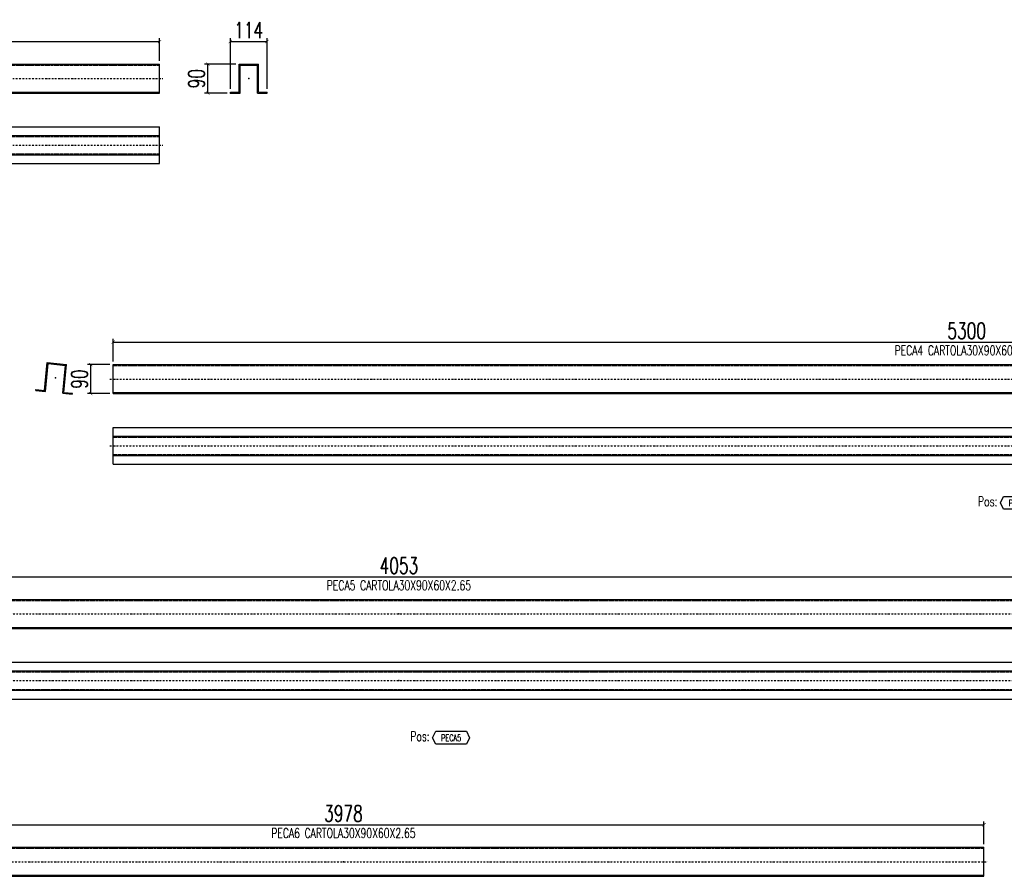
# Model space of a CAD drawing. Header units: feet. Extents: x -13577 to 173285, y -65833 to 34873.
# Tile 11 of 127: x 59241 to 62299, y -59752 to -57093. Entities that reach past the tile are written whole.
import ezdxf
from ezdxf.enums import TextEntityAlignment as Align

# ---------------------------------------------------------------- set-up
doc = ezdxf.new("R2010")
doc.units = ezdxf.units.FT
doc.header["$LTSCALE"] = 10
doc.header["$MEASUREMENT"] = 0
doc.linetypes.add('DASHDOT', pattern=[1, 0.5, -0.25, 0, -0.25])
doc.linetypes.add('HIDDEN', pattern=[0.375, 0.25, -0.125])
doc.layers.get('0').update_dxf_attribs({"linetype": 'CONTINUOUS'})
doc.layers.get('Defpoints').update_dxf_attribs({"linetype": 'CONTINUOUS'})
for name, color, linetype in [('A', 2, 'DASHDOT'), ('FORIR', 4, 'CONTINUOUS'), ('G', 3, 'CONTINUOUS'), ('POS_BOX', 6, 'CONTINUOUS'), ('POS_DES', 2, 'CONTINUOUS'), ('POS_MAT', 2, 'CONTINUOUS'), ('TR', 6, 'HIDDEN'), ('TXT1', 7, 'CONTINUOUS')]:
    doc.layers.add(name, color=color, linetype=linetype)
doc.styles.add('1', font='romans.shx', dxfattribs={"width": 0.7, "height": 50})
doc.styles.add('POS', font='ROMANS', dxfattribs={"width": 0.7})
doc.dimstyles.get("Standard").update_dxf_attribs({"dimtxt": 50, "dimasz": 1, "dimexe": 1, "dimexo": 1, "dimgap": 1, "dimtad": 1, "dimdec": 0, "dimdsep": 46, "dimtxsty": '1', "dimblk": 'ARCHTICK', "dimcen": 3, "dimclrd": 1, "dimclre": 1, "dimclrt": 3, "dimadec": 0, "dimazin": 0, "dimtfac": 1, "dimtdec": 0, "dimtix": 1, "dimtmove": 0, "dimatfit": 3, "dimfxl": 0, "dimtolj": 1, "dimarcsym": 0})

# ---------------------------------------------------------------- blocks, each defined once
blk = doc.blocks.new('3D_INFOPOS')
blk.add_point((0, 0))
at = {"layer": 'FORIR', "flags": 1}
for tag, p in [('POS_PEZ', (7.6, -4.3)), ('MAT_PRO', (7.6, -11.9))]:
    blk.add_attdef(tag, p, '', height=5.26, dxfattribs=at)
blk = doc.blocks.new('3D_INFOM')
blk.add_point((0, 0))
at = {"layer": 'FORIR', "flags": 1}
for tag, p in [('MARK', (7.55, -4.31)), ('NUM_DIS', (7.55, -11.68)), ('NOT_PEZ', (45.73, -11.68)), ('QTA_PEZ', (7.55, -18.55)), ('TIP_PEZ', (45.73, -18.55)), ('TRA_PEZ', (7.55, -26.33)), ('COS_PEZ', (45.73, -26.33)), ('DES_PEZ', (7.55, -33.75))]:
    blk.add_attdef(tag, p, '', height=5, dxfattribs=at)
blk = doc.blocks.new('_ArchTick')
at = {"color": 0, "linetype": 'ByBlock', "const_width": 0.15}
blk.add_lwpolyline([(-0.5, -0.5), (0.5, 0.5)], dxfattribs=at)
blk = doc.blocks.new('*D581')
at = {"layer": 'Defpoints', "color": 0}
for p in [(59675.5, -57161.1), (57038, -57231.1), (59675.5, -57231.1)]:
    blk.add_point(p, dxfattribs=at)
at = {"layer": 'TXT1', "color": 1, "lineweight": -2, "transparency": 16777216}
for p, q in [((57038, -57221.1), (57038, -57151.1)), ((57038, -57161.1), (59675.5, -57161.1)), ((59675.5, -57221.1), (59675.5, -57151.1))]:
    blk.add_line(p, q, dxfattribs=at)
at = {"layer": 'TXT1', "color": 1, "lineweight": -2, "transparency": 16777216, "xscale": 10, "yscale": 10, "zscale": 10, "rotation": 180}
blk.add_blockref('_ArchTick', (57038, -57161.1), dxfattribs=at)
at = {"layer": 'TXT1', "color": 1, "lineweight": -2, "transparency": 16777216, "xscale": 10, "yscale": 10, "zscale": 10}
blk.add_blockref('_ArchTick', (59675.5, -57161.1), dxfattribs=at)
at = {"layer": 'TXT1', "color": 3, "transparency": 16777216, "insert": (58356.8, -57126.1), "char_height": 50, "attachment_point": 5, "style": '1'}
blk.add_mtext('\\A1;2638', dxfattribs=at)
blk = doc.blocks.new('*D583')
at = {"layer": 'Defpoints', "color": 0}
for p in [(60009.4, -57161.1), (59895.5, -57318.1), (60009.4, -57318.1)]:
    blk.add_point(p, dxfattribs=at)
at = {"layer": 'TXT1', "color": 1, "lineweight": -2, "transparency": 16777216}
for p, q in [((59895.5, -57308.1), (59895.5, -57151.1)), ((59895.5, -57161.1), (60009.4, -57161.1)), ((60009.4, -57308.1), (60009.4, -57151.1))]:
    blk.add_line(p, q, dxfattribs=at)
at = {"layer": 'TXT1', "color": 1, "lineweight": -2, "transparency": 16777216, "xscale": 10, "yscale": 10, "zscale": 10, "rotation": 180}
blk.add_blockref('_ArchTick', (59895.5, -57161.1), dxfattribs=at)
at = {"layer": 'TXT1', "color": 1, "lineweight": -2, "transparency": 16777216, "xscale": 10, "yscale": 10, "zscale": 10}
blk.add_blockref('_ArchTick', (60009.4, -57161.1), dxfattribs=at)
at = {"layer": 'TXT1', "color": 3, "transparency": 16777216, "insert": (59952.5, -57126.1), "char_height": 50, "attachment_point": 5, "style": '1'}
blk.add_mtext('\\A1;114', dxfattribs=at)
blk = doc.blocks.new('*D584')
at = {"layer": 'Defpoints', "color": 0}
for p in [(59825.5, -57231.1), (59922.5, -57231.1), (59895.5, -57321.1)]:
    blk.add_point(p, dxfattribs=at)
at = {"layer": 'TXT1', "color": 1, "lineweight": -2, "transparency": 16777216}
for p, q in [((59912.5, -57231.1), (59815.5, -57231.1)), ((59825.5, -57321.1), (59825.5, -57231.1)), ((59885.5, -57321.1), (59815.5, -57321.1))]:
    blk.add_line(p, q, dxfattribs=at)
at = {"layer": 'TXT1', "color": 1, "lineweight": -2, "transparency": 16777216, "xscale": 10, "yscale": 10, "zscale": 10}
for p, rotation in [((59825.5, -57231.1), 90), ((59825.5, -57321.1), 270)]:
    blk.add_blockref('_ArchTick', p, dxfattribs=dict(at, rotation=rotation))
at = {"layer": 'TXT1', "color": 3, "transparency": 16777216, "insert": (59790.5, -57276.1), "char_height": 50, "attachment_point": 5, "rotation": 90, "style": '1'}
blk.add_mtext('\\A1;90', dxfattribs=at)
blk = doc.blocks.new('*D585')
at = {"layer": 'Defpoints', "color": 0}
for p in [(64831.8, -58093.6), (59531.8, -58163.6), (64831.8, -58163.6)]:
    blk.add_point(p, dxfattribs=at)
at = {"layer": 'TXT1', "color": 1, "lineweight": -2, "transparency": 16777216}
for p, q in [((59531.8, -58153.6), (59531.8, -58083.6)), ((64831.8, -58153.6), (64831.8, -58083.6)), ((59531.8, -58093.6), (64831.8, -58093.6))]:
    blk.add_line(p, q, dxfattribs=at)
at = {"layer": 'TXT1', "color": 1, "lineweight": -2, "transparency": 16777216, "xscale": 10, "yscale": 10, "zscale": 10, "rotation": 180}
blk.add_blockref('_ArchTick', (59531.8, -58093.6), dxfattribs=at)
at = {"layer": 'TXT1', "color": 1, "lineweight": -2, "transparency": 16777216, "xscale": 10, "yscale": 10, "zscale": 10}
blk.add_blockref('_ArchTick', (64831.8, -58093.6), dxfattribs=at)
at = {"layer": 'TXT1', "color": 3, "transparency": 16777216, "insert": (62181.8, -58058.6), "char_height": 50, "attachment_point": 5, "style": '1'}
blk.add_mtext('\\A1;5300', dxfattribs=at)
blk = doc.blocks.new('*D586')
at = {"layer": 'Defpoints', "color": 0}
for p in [(59461.8, -58163.6), (59531.8, -58163.6), (59531.8, -58253.6)]:
    blk.add_point(p, dxfattribs=at)
at = {"layer": 'TXT1', "color": 1, "lineweight": -2, "transparency": 16777216}
for p, q in [((59521.8, -58163.6), (59451.8, -58163.6)), ((59461.8, -58253.6), (59461.8, -58163.6)), ((59521.8, -58253.6), (59451.8, -58253.6))]:
    blk.add_line(p, q, dxfattribs=at)
at = {"layer": 'TXT1', "color": 1, "lineweight": -2, "transparency": 16777216, "xscale": 10, "yscale": 10, "zscale": 10}
for p, rotation in [((59461.8, -58163.6), 90), ((59461.8, -58253.6), 270)]:
    blk.add_blockref('_ArchTick', p, dxfattribs=dict(at, rotation=rotation))
at = {"layer": 'TXT1', "color": 3, "transparency": 16777216, "insert": (59426.8, -58208.6), "char_height": 50, "attachment_point": 5, "rotation": 90, "style": '1'}
blk.add_mtext('\\A1;90', dxfattribs=at)
blk = doc.blocks.new('POSITION_PRO')
at = {"layer": 'POS_BOX'}
blk.add_lwpolyline([(10.5, -2), (9.5, -4), (0, -4), (-1, -2), (0, 0), (9.5, 0)], close=True, dxfattribs=at)
at = {"insert": (-7.93, -0.05), "char_height": 3, "width": 11.9956, "attachment_point": 1, "style": 'POS'}
blk.add_mtext('Pos:', dxfattribs=at)
at = {"style": 'POS', "width": 0.7}
blk.add_attdef('POS_PEZ', text='', height=2, dxfattribs=at).set_placement((4.76, -3.05), align=Align.CENTER)
at = {"layer": 'POS_DES', "style": 'POS', "width": 0.7, "flags": 1}
for tag, p in [('SPE_PRO', (-7.8, -5.07)), ('LUN_PRO', (-7.82, -5.58)), ('LAR_PRO', (-7.79, -4.53))]:
    blk.add_attdef(tag, p, '', height=0.35, dxfattribs=at)
at = {"layer": 'POS_MAT', "style": 'POS', "width": 0.7, "flags": 1}
for tag, p in [('NOM_PRO', (-6.94, -6.11)), ('MAT_PRO', (-6.89, -4.03)), ('PUN_NET2', (-6.94, -7.74)), ('PUN_NET', (-6.94, -7.16)), ('MAR_CMP', (-6.89, -8.22)), ('NOT_PEZ', (-6.89, -9.21)), ('PUN_LIS', (-6.94, -6.63)), ('QTA_PEZ', (-6.89, -8.75))]:
    blk.add_attdef(tag, text='', height=0.35, dxfattribs=at).set_placement(p, align=Align.CENTER)
blk = doc.blocks.new('*D589')
at = {"layer": 'Defpoints', "color": 0}
for p in [(62445.2, -58822.6), (58392.7, -58892.6), (62445.2, -58892.6)]:
    blk.add_point(p, dxfattribs=at)
at = {"layer": 'TXT1', "color": 1, "lineweight": -2, "transparency": 16777216}
for p, q in [((58392.7, -58882.6), (58392.7, -58812.6)), ((62445.2, -58882.6), (62445.2, -58812.6)), ((58392.7, -58822.6), (62445.2, -58822.6))]:
    blk.add_line(p, q, dxfattribs=at)
at = {"layer": 'TXT1', "color": 1, "lineweight": -2, "transparency": 16777216, "xscale": 10, "yscale": 10, "zscale": 10, "rotation": 180}
blk.add_blockref('_ArchTick', (58392.7, -58822.6), dxfattribs=at)
at = {"layer": 'TXT1', "color": 1, "lineweight": -2, "transparency": 16777216, "xscale": 10, "yscale": 10, "zscale": 10}
blk.add_blockref('_ArchTick', (62445.2, -58822.6), dxfattribs=at)
at = {"layer": 'TXT1', "color": 3, "transparency": 16777216, "insert": (60418.9, -58787.6), "char_height": 50, "attachment_point": 5, "style": '1'}
blk.add_mtext('\\A1;4053', dxfattribs=at)
blk = doc.blocks.new('*D593')
at = {"layer": 'Defpoints', "color": 0}
for p in [(62235.3, -59591.6), (58257.8, -59661.6), (62235.3, -59661.6)]:
    blk.add_point(p, dxfattribs=at)
at = {"layer": 'TXT1', "color": 1, "lineweight": -2, "transparency": 16777216}
for p, q in [((58257.8, -59651.6), (58257.8, -59581.6)), ((62235.3, -59651.6), (62235.3, -59581.6)), ((58257.8, -59591.6), (62235.3, -59591.6))]:
    blk.add_line(p, q, dxfattribs=at)
at = {"layer": 'TXT1', "color": 1, "lineweight": -2, "transparency": 16777216, "xscale": 10, "yscale": 10, "zscale": 10, "rotation": 180}
blk.add_blockref('_ArchTick', (58257.8, -59591.6), dxfattribs=at)
at = {"layer": 'TXT1', "color": 1, "lineweight": -2, "transparency": 16777216, "xscale": 10, "yscale": 10, "zscale": 10}
blk.add_blockref('_ArchTick', (62235.3, -59591.6), dxfattribs=at)
at = {"layer": 'TXT1', "color": 3, "transparency": 16777216, "insert": (60246.6, -59556.6), "char_height": 50, "attachment_point": 5, "style": '1'}
blk.add_mtext('\\A1;3978', dxfattribs=at)

msp = doc.modelspace()

# ---------------------------------------------------------------- linework, layer by layer
at = {"layer": 'A'}
for p, q in [((57028, -57276.1), (59685.5, -57276.1)), ((57028, -57483.1), (59685.5, -57483.1)), ((59521.8, -58208.6), (64841.8, -58208.6)), ((59521.8, -58415.6), (64841.8, -58415.6)), ((58382.7, -58937.6), (62455.2, -58937.6)), ((58382.7, -59144.5), (62455.2, -59144.5)), ((58247.8, -59706.6), (62245.3, -59706.6))]:
    msp.add_line(p, q, dxfattribs=at)
for p in [(59895.5, -57321.1), (59531.8, -58166.7), (59318.5, -58243.9), (59531.8, -58442.5)]:
    msp.add_point(p, dxfattribs=at)
at = {"layer": 'G'}
for p, q in [((57038, -57231.1), (59675.5, -57231.1)), ((59675.5, -57321.1), (59675.5, -57231.1)), ((59922.5, -57318.1), (59922.5, -57231.1)), ((59922.5, -57231.1), (59982.5, -57231.1)), ((59925.5, -57234.2), (59979.4, -57234.2)), ((59925.5, -57321.1), (59925.5, -57234.2)), ((59979.4, -57321.1), (59979.4, -57234.2)), ((59982.5, -57318.1), (59982.5, -57231.1)), ((57038, -57318.1), (59675.5, -57318.1)), ((59895.5, -57321.1), (59895.5, -57318.1)), ((59895.5, -57318.1), (59922.5, -57318.1)), ((59982.5, -57318.1), (60009.4, -57318.1)), ((60009.4, -57321.1), (60009.4, -57318.1)), ((57038, -57321.1), (59675.5, -57321.1)), ((59895.5, -57321.1), (59925.5, -57321.1)), ((59979.4, -57321.1), (60009.4, -57321.1)), ((57038, -57426.1), (59675.5, -57426.1)), ((59675.5, -57540), (59675.5, -57426.1)), ((57038, -57453.1), (59675.5, -57453.1)), ((57038, -57513.1), (59675.5, -57513.1)), ((57038, -57540), (59675.5, -57540)), ((59318.5, -58243.9), (59327.2, -58157.3)), ((59321.3, -58247.2), (59329.9, -58160.7)), ((59327.2, -58157.3), (59386.9, -58163.3)), ((59329.9, -58160.7), (59383.6, -58166)), ((59374.9, -58252.5), (59383.6, -58166)), ((59378.3, -58249.8), (59386.9, -58163.3)), ((59531.8, -58253.6), (59531.8, -58163.6)), ((59531.8, -58163.6), (64831.8, -58163.6)), ((59291.4, -58244.2), (59291.7, -58241.2)), ((59291.4, -58244.2), (59321.3, -58247.2)), ((59291.7, -58241.2), (59318.5, -58243.9)), ((59374.9, -58252.5), (59404.8, -58255.5)), ((59378.3, -58249.8), (59405.1, -58252.5)), ((59404.8, -58255.5), (59405.1, -58252.5)), ((59531.8, -58250.6), (64831.8, -58250.6)), ((59531.8, -58253.6), (64831.8, -58253.6)), ((59531.8, -58358.6), (64831.8, -58358.6)), ((59531.8, -58472.5), (59531.8, -58358.6)), ((59531.8, -58385.6), (64831.8, -58385.6)), ((59531.8, -58445.6), (64831.8, -58445.6)), ((59531.8, -58472.5), (64831.8, -58472.5)), ((58392.7, -58892.6), (62445.2, -58892.6)), ((58392.7, -58979.5), (62445.2, -58979.5)), ((58392.7, -58982.6), (62445.2, -58982.6)), ((58392.7, -59087.6), (62445.2, -59087.6)), ((58392.7, -59114.5), (62445.2, -59114.5)), ((58392.7, -59174.5), (62445.2, -59174.5)), ((58392.7, -59201.5), (62445.2, -59201.5)), ((58257.8, -59661.6), (62235.3, -59661.6)), ((62235.3, -59751.6), (62235.3, -59661.6)), ((58257.8, -59748.6), (62235.3, -59748.6)), ((58257.8, -59751.6), (62235.3, -59751.6))]:
    msp.add_line(p, q, dxfattribs=at)
for p in [(59895.5, -57321.1), (59531.8, -58166.7), (59318.5, -58243.9), (59531.8, -58442.5)]:
    msp.add_point(p, dxfattribs=at)
at = {"layer": 'TR'}
for p, q in [((57038, -57234.2), (59675.5, -57234.2)), ((57038, -57456.1), (59675.5, -57456.1)), ((57038, -57510), (59675.5, -57510)), ((59531.8, -58166.7), (64831.8, -58166.7)), ((59531.8, -58388.6), (64831.8, -58388.6)), ((59531.8, -58442.5), (64831.8, -58442.5)), ((58392.7, -58895.6), (62445.2, -58895.6)), ((58392.7, -59117.6), (62445.2, -59117.6)), ((58392.7, -59171.5), (62445.2, -59171.5)), ((58257.8, -59664.7), (62235.3, -59664.7))]:
    msp.add_line(p, q, dxfattribs=at)
for p in [(59895.5, -57321.1), (59531.8, -58166.7), (59318.5, -58243.9), (59531.8, -58442.5)]:
    msp.add_point(p, dxfattribs=at)

# ---------------------------------------------------------------- block references
at = {"xscale": 10, "yscale": 10, "zscale": 10}
for p in [(59952.5, -57276.1), (59352.6, -58205.1), (62181.8, -58208.6), (62181.8, -58415.6), (60418.9, -58937.6), (60418.9, -59144.5), (60246.6, -59706.6)]:
    msp.add_blockref('3D_INFOM', p, dxfattribs=at)
msp.add_blockref('3D_INFOPOS', (59352.6, -58205.1))
for p, values in [((62296.2, -58572.5), {'POS_PEZ': 'PECA4'}), ((60533.4, -59301.5), {'POS_PEZ': 'PECA5'})]:
    msp.add_blockref('POSITION_PRO', p, dxfattribs=at).add_auto_attribs(values)

# ---------------------------------------------------------------- texts
at = {"layer": 'TXT1', "color": 7, "style": '1', "width": 0.7}
for s, p in [('PECA4 CARTOLA30X90X60X2.65', (62181.8, -58143.6)), ('PECA5 CARTOLA30X90X60X2.65', (60418.9, -58872.6)), ('PECA6 CARTOLA30X90X60X2.65', (60246.6, -59641.6))]:
    msp.add_text(s, height=30, dxfattribs=at).set_placement(p, align=Align.BOTTOM_CENTER)

# ---------------------------------------------------------------- dimensions: what is measured, and where the dimension line sits
at = {"layer": 'TXT1'}
for base, p1, p2, picture, middle in [((59675.5099, -57161.1202), (57038.007, -57231.1202), (59675.5099, -57231.1202), '*D581', (58356.7584, -57126.1202)), ((60009.4, -57161.1), (59895.5, -57318.1), (60009.4, -57318.1), '*D583', (59952.5, -57126.1)), ((64831.8, -58093.6), (59531.8, -58163.6), (64831.8, -58163.6), '*D585', (62181.8, -58058.6)), ((62445.1842, -58822.5517), (58392.6803, -58892.5517), (62445.1842, -58892.5517), '*D589', (60418.9323, -58787.5517)), ((62235.331, -59591.6356), (58257.827, -59661.6356), (62235.331, -59661.6356), '*D593', (60246.579, -59556.6356))]:
    dim = msp.add_linear_dim(base=base, p1=p1, p2=p2, dimstyle='Standard', override={"dimscale": 10}, dxfattribs=at)
    dim.commit()
    dim.dimension.update_dxf_attribs({"geometry": picture, "text_midpoint": middle})
for base, p1, p2, picture, middle in [((59825.5, -57231.1), (59895.5, -57321.1), (59922.5, -57231.1), '*D584', (59790.5, -57276.1)), ((59461.8, -58163.6), (59531.8, -58253.6), (59531.8, -58163.6), '*D586', (59426.8, -58208.6))]:
    dim = msp.add_linear_dim(base=base, p1=p1, p2=p2, angle=90, dimstyle='Standard', override={"dimscale": 10}, dxfattribs=at)
    dim.commit()
    dim.dimension.update_dxf_attribs({"geometry": picture, "text_midpoint": middle})

doc.saveas('drawing.dxf')
